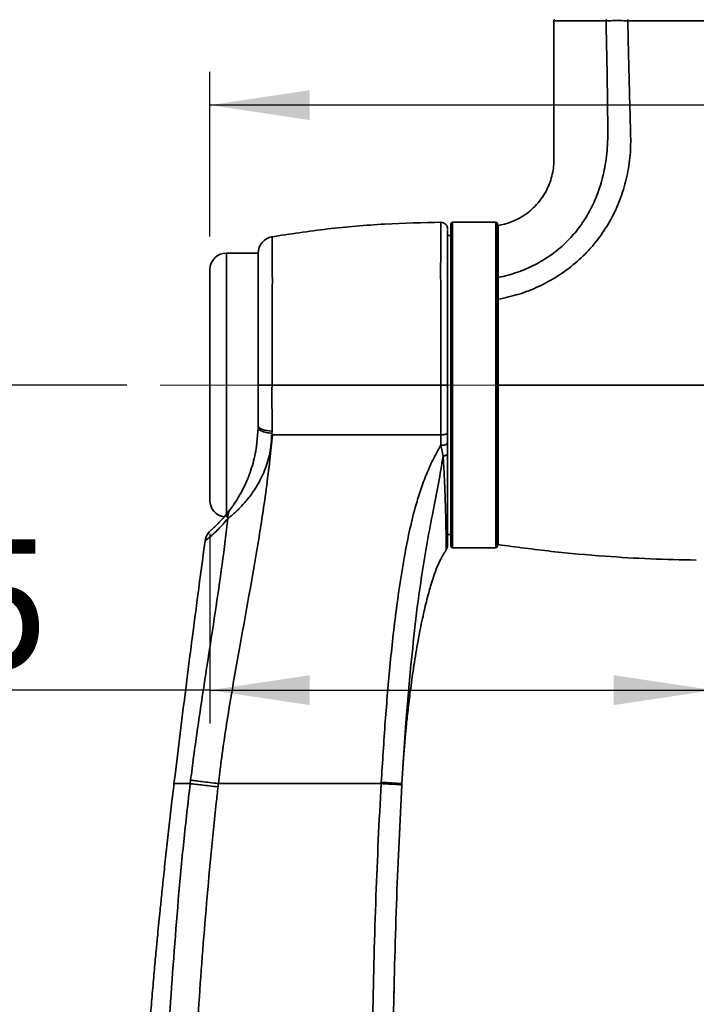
# Model space of a CAD drawing. Header units: millimetres. Extents: x 0 to 297, y 0 to 209.
# Tile 16 of 38: x 70 to 90, y 96 to 126. Entities that reach past the tile are written whole.
import ezdxf

# ---------------------------------------------------------------- set-up
doc = ezdxf.new("R2010")
doc.units = ezdxf.units.MM
doc.linetypes.add('CENTERX2', pattern=[20.32, 12.7, -2.54, 2.54, -2.54])
doc.layers.add('图层0', color=7, linetype='Continuous')
doc.styles.add('SLDTEXTSTYLE0', font='SIMSUN.TTC')
doc.styles.add('SLDTEXTSTYLE5', font='SIMSUN.TTC', dxfattribs={"bigfont": 'bigfont'})
doc.dimstyles.new('SLDDIMSTYLE0', dxfattribs={"dimtxt": 4, "dimasz": 3, "dimexe": 0, "dimexo": 0.0625, "dimgap": 1, "dimtad": 2, "dimlfac": 10, "dimrnd": 1e-09, "dimzin": 12, "dimdsep": 46, "dimtxsty": 'SLDTEXTSTYLE0', "dimsah": 1, "dimcen": 0.09, "dimadec": 0, "dimazin": 3, "dimtfac": 1, "dimtofl": 0, "dimtmove": 0, "dimatfit": 3, "dimfxl": 0, "dimfrac": 2, "dimtolj": 1, "dimtzin": 12, "dimarcsym": 0})
doc.dimstyles.new('SLDDIMSTYLE10', dxfattribs={"dimtxt": 3.5, "dimasz": 3, "dimexe": 0, "dimexo": 0.0625, "dimgap": 0.875, "dimtad": 0, "dimtih": 1, "dimtoh": 1, "dimdec": 6, "dimlfac": 2, "dimrnd": 1e-09, "dimzin": 12, "dimdsep": 46, "dimtxsty": 'SLDTEXTSTYLE0', "dimblk1": 'NONE', "dimblk2": 'NONE', "dimsah": 1, "dimcen": 0, "dimadec": 0, "dimazin": 3, "dimtfac": 1, "dimtmove": 0, "dimatfit": 3, "dimldrblk": 'NONE', "dimfxl": 0, "dimfrac": 2, "dimtolj": 1, "dimtzin": 12, "dimarcsym": 0})
doc.dimstyles.new('SLDDIMSTYLE4', dxfattribs={"dimtxt": 3.5, "dimasz": 3, "dimexe": 0, "dimexo": 0.0625, "dimgap": 0.875, "dimtad": 0, "dimtih": 1, "dimtoh": 1, "dimlfac": 3, "dimrnd": 1e-09, "dimzin": 12, "dimdsep": 46, "dimtxsty": 'SLDTEXTSTYLE0', "dimblk1": 'NONE', "dimblk2": 'NONE', "dimsah": 1, "dimcen": 0, "dimadec": 0, "dimazin": 3, "dimtol": 1, "dimtp": 0.03, "dimtfac": 1, "dimtmove": 0, "dimatfit": 3, "dimldrblk": 'NONE', "dimfxl": 0, "dimfrac": 2, "dimtolj": 1, "dimarcsym": 0})
doc.dimstyles.new('SLDDIMSTYLE8', dxfattribs={"dimtxt": 3.5, "dimasz": 3, "dimexe": 0, "dimexo": 0.0625, "dimgap": 0.875, "dimtad": 0, "dimtih": 1, "dimtoh": 1, "dimlfac": 3, "dimrnd": 1e-09, "dimzin": 12, "dimdsep": 46, "dimtxsty": 'SLDTEXTSTYLE0', "dimblk1": 'NONE', "dimblk2": 'NONE', "dimsah": 1, "dimcen": 0, "dimadec": 0, "dimazin": 3, "dimtfac": 1, "dimtmove": 0, "dimatfit": 3, "dimldrblk": 'NONE', "dimfxl": 0, "dimfrac": 2, "dimtolj": 1, "dimtzin": 12, "dimarcsym": 0})

# ---------------------------------------------------------------- blocks, each defined once
blk = doc.blocks.new('_D_1')
at = {"layer": '图层0'}
for p, q in [((75.322, 119.247), (75.322, 124.2)), ((97.916, 119.701), (97.916, 124.2)), ((97.916, 123.2), (75.322, 123.2)), ((97.916, 123.2), (110.965, 123.2))]:
    blk.add_line(p, q, dxfattribs=at)
for points in [[(75.322, 123.2), (78.322, 122.75), (78.322, 123.65)], [(97.916, 123.2), (94.916, 123.65), (94.916, 122.75)]]:
    blk.add_solid(points, dxfattribs=at)
at = {"layer": '图层0', "insert": (103.982, 127.855), "char_height": 4, "attachment_point": 1, "style": 'SLDTEXTSTYLE0'}
blk.add_mtext('226', dxfattribs=at)
blk = doc.blocks.new('_D_5')
at = {"layer": '图层0'}
for p, q in [((75.972, 156.772), (53.302, 156.772)), ((54.302, 156.772), (54.302, 114.772)), ((72.822, 114.772), (53.302, 114.772))]:
    blk.add_line(p, q, dxfattribs=at)
for points in [[(54.302, 156.772), (53.852, 153.772), (54.752, 153.772)], [(54.302, 114.772), (54.752, 117.772), (53.852, 117.772)]]:
    blk.add_solid(points, dxfattribs=at)
at = {"layer": '图层0', "insert": (49.648, 132.28), "char_height": 4, "attachment_point": 1, "rotation": 90, "style": 'SLDTEXTSTYLE0'}
blk.add_mtext('420', dxfattribs=at)
blk = doc.blocks.new('_D_6')
at = {"layer": '图层0'}
for p, q in [((72.822, 114.772), (53.302, 114.772)), ((54.302, 76.772), (54.302, 114.772)), ((70.222, 76.772), (53.302, 76.772))]:
    blk.add_line(p, q, dxfattribs=at)
for points in [[(54.302, 114.772), (53.852, 111.772), (54.752, 111.772)], [(54.302, 76.772), (54.752, 79.772), (53.852, 79.772)]]:
    blk.add_solid(points, dxfattribs=at)
at = {"layer": '图层0', "insert": (49.648, 92.28), "char_height": 4, "attachment_point": 1, "rotation": 90, "style": 'SLDTEXTSTYLE0'}
blk.add_mtext('380', dxfattribs=at)
blk = doc.blocks.new('_D_9')
at = {"layer": '图层0'}
for p, q in [((75.322, 110.297), (75.322, 104.585)), ((75.322, 105.585), (56.903, 105.585)), ((75.322, 105.585), (90.472, 105.585))]:
    blk.add_line(p, q, dxfattribs=at)
for points in [[(75.322, 105.585), (78.322, 105.135), (78.322, 106.035)], [(90.472, 105.585), (87.472, 106.035), (87.472, 105.135)]]:
    blk.add_solid(points, dxfattribs=at)
at = {"layer": '图层0', "insert": (56.903, 110.24), "char_height": 4, "attachment_point": 1, "style": 'SLDTEXTSTYLE0'}
blk.add_mtext('151.5', dxfattribs=at)
blk = doc.blocks.new('_D_11')
at = {"layer": '图层0'}
for p, q in [((86.422, 172.422), (43.722, 172.422)), ((44.722, 172.422), (44.722, 54.772)), ((81.722, 54.772), (43.722, 54.772))]:
    blk.add_line(p, q, dxfattribs=at)
for centre, start, end in [((42.395, 115.925), 63.4349, 116.5651), ((42.395, 111.269), 243.4349, 296.5651)]:
    blk.add_arc(centre, 5.205, start, end, dxfattribs=at)
for points in [[(44.722, 172.422), (44.272, 169.422), (45.172, 169.422)], [(44.722, 54.772), (45.172, 57.772), (44.272, 57.772)]]:
    blk.add_solid(points, dxfattribs=at)
at = {"layer": '图层0', "insert": (40.068, 106.614), "char_height": 4, "attachment_point": 1, "rotation": 90, "style": 'SLDTEXTSTYLE0'}
blk.add_mtext('1176.5', dxfattribs=at)
blk = doc.blocks.new('SW_SYMBOL_HOLE_DEPTH')
at = {"layer": '图层0', "color": 0}
for p, q in [((0, 875), (800, 875)), ((400, 875), (400, 75)), ((100, 555), (400, 75)), ((700, 555), (400, 75))]:
    blk.add_line(p, q, dxfattribs=at)
blk = doc.blocks.new('_D_19')
at = {"layer": '图层0'}
blk.add_line((194.198, 127.557), (173.144, 127.557), dxfattribs=at)
at = {"layer": '图层0', "xscale": 0.004072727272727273, "yscale": 0.004072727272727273, "zscale": 0.004072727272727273}
blk.add_blockref('SW_SYMBOL_HOLE_DEPTH', (186.907, 127.843), dxfattribs=at)
at = {"layer": '图层0', "attachment_point": 1, "style": 'SLDTEXTSTYLE0'}
for s, insert, char_height in [('0.03', (182.252, 132.458), 2), ('+', (181.088, 132.458), 2), ('%%c', (173.144, 131.63), 3.5), ('4', (177.014, 131.63), 3.5), ('6', (190.573, 131.63), 3.5), ('0', (182.252, 130.13), 2)]:
    blk.add_mtext(s, dxfattribs=dict(at, insert=insert, char_height=char_height))
blk = doc.blocks.new('_None')
blk = doc.blocks.new('_D_23')
at = {"layer": '图层0'}
blk.add_line((235.955, 182.979), (261.78, 182.979), dxfattribs=at)
at = {"layer": '图层0', "char_height": 3.5, "attachment_point": 1}
for s, insert, style in [(' 贯穿', (251.596, 186.05), 'SLDTEXTSTYLE5'), ('%%c', (241.616, 186.05), 'SLDTEXTSTYLE0'), ('6-', (237.542, 186.05), 'SLDTEXTSTYLE0'), ('6.6', (245.486, 186.05), 'SLDTEXTSTYLE0'), ('圆周均布', (241.514, 181.977), 'SLDTEXTSTYLE5')]:
    blk.add_mtext(s, dxfattribs=dict(at, insert=insert, style=style))
blk = doc.blocks.new('_D_25')
at = {"layer": '图层0'}
blk.add_line((200.045, 96.406), (225.667, 96.406), dxfattribs=at)
at = {"layer": '图层0', "xscale": 0.004072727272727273, "yscale": 0.004072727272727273, "zscale": 0.004072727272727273}
blk.add_blockref('SW_SYMBOL_HOLE_DEPTH', (217.927, 96.265), dxfattribs=at)
at = {"layer": '图层0', "char_height": 3.5, "attachment_point": 1}
for s, insert, style in [('4 x  M6 ', (201.632, 100.051), 'SLDTEXTSTYLE0'), (' 7', (221.593, 100.051), 'SLDTEXTSTYLE0'), ('圆周均布', (205.502, 95.978), 'SLDTEXTSTYLE5')]:
    blk.add_mtext(s, dxfattribs=dict(at, insert=insert, style=style))

msp = doc.modelspace()

# ---------------------------------------------------------------- linework, layer by layer
at = {"color": 8, "linetype": 'Continuous', "lineweight": 35}
for p, q in [((87.24247259, 125.74158919), (87.09543239, 125.74143669)), ((82.62245436, 119.67207843), (82.62245436, 114.77207843)), ((83.92245539, 109.87207843), (83.92245539, 119.67207843)), ((75.82245436, 118.74707843), (75.82245436, 114.77207843)), ((75.82245436, 114.77207843), (75.82245436, 110.79707843)), ((82.62245436, 114.77207843), (82.62245436, 109.87207843))]:
    msp.add_line(p, q, dxfattribs=at)
at = {"color": 7, "linetype": 'Continuous', "lineweight": 35}
for p, q in [((82.57245436, 114.77207843), (82.57245436, 119.62207843)), ((83.92245539, 119.67207843), (82.62245436, 119.67207843)), ((83.97245539, 119.62207843), (83.97245539, 109.92207843)), ((82.57245436, 119.27207843), (82.47245436, 119.27207843)), ((76.77329734, 118.74707843), (75.82245436, 118.74707843)), ((75.32245436, 114.77207843), (75.32245436, 118.24707843)), ((75.32245436, 111.29707843), (75.32245436, 114.77207843)), ((82.57245436, 109.92207843), (82.57245436, 114.77207843)), ((76.77295012, 113.47416139), (76.72821697, 112.9315586)), ((76.77331923, 113.52876892), (76.77295012, 113.47416139)), ((77.19024429, 113.31140884), (77.18050623, 113.32061305)), ((77.19095019, 113.38645701), (77.19024605, 113.31141203)), ((77.19024605, 113.31141202), (77.20613834, 113.27207776)), ((82.47245436, 113.33304461), (82.47245436, 113.01472852)), ((82.33939352, 112.63115468), (82.27143287, 112.96388091)), ((82.47245436, 110.27207843), (82.57245436, 110.27207843)), ((82.62245436, 109.87207843), (83.92245539, 109.87207843)), ((74.72858782, 102.77208345), (74.74111422, 102.87466587)), ((80.47687595, 102.77207843), (80.47898394, 102.80918993)), ((80.98196559, 100.20034891), (81.09687686, 102.73493118)), ((81.09893799, 102.77207843), (81.09893839, 102.77207843)), ((80.97441028, 100.16271611), (80.97594446, 100.20062189)), ((80.85848355, 96.36016576), (80.8623966, 96.54351137))]:
    msp.add_line(p, q, dxfattribs=at)
at = {"color": 7, "linetype": 'Continuous', "lineweight": 35, "flags": 128}
for points in [[(82.27120957, 114.77207843), (82.31040358, 114.77207833), (82.34812768, 114.77207801), (82.38292068, 114.7720775), (82.41343493, 114.7720768), (82.43848849, 114.77207595), (82.45711095, 114.77207498), (82.468581, 114.77207392), (82.47245436, 114.77207282)], [(76.77331923, 113.52876892), (76.78532136, 113.50321423), (76.81112631, 113.47863913), (76.85000292, 113.45573997), (76.90084963, 113.43516559), (76.96222569, 113.41749895), (77.03239202, 113.40324064), (77.10936049, 113.39279466), (77.19095019, 113.38645701)], [(82.47245436, 112.70433577), (82.47009696, 112.69244719), (82.46308036, 112.68083887), (82.45156995, 112.66978446), (82.43583709, 112.65954457), (82.41625265, 112.65036058), (82.39327832, 112.64244899), (82.36745569, 112.63599632), (82.33939352, 112.63115468)], [(81.40491533, 106.67696809), (81.3681401, 106.34999186), (81.21827564, 104.60505994), (81.09893832, 102.77208442), (81.09893799, 102.77207843), (81.09893799, 102.77207843)]]:
    msp.add_lwpolyline(points, dxfattribs=at)
at = {"color": 7, "linetype": 'Continuous', "lineweight": 35}
for centre, radius, start, end in [((85.70245792, 125.74207841), 0.03, 89.99570832, 181.416162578), ((82.27245436, 119.47145603), 0.20000001, 359.999987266, 91.075362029), ((82.62245436, 119.62207843), 0.05, 90, 180), ((83.92245539, 119.62207843), 0.05, 0, 90), ((84.00245538, 119.54644958), 0.03, 100.441526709, 180.006224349), ((77.2724543, 118.74449428), 0.49999994, 99.612963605, 180.000137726), ((75.82245436, 118.24707843), 0.5, 90, 180), ((82.31866382, 113.19994158), 0.24073928, 258.685675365, 309.704338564), ((75.82245436, 111.29707843), 0.5, 180, 262.470059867), ((76.22978206, 110.80424486), 0.37082988, 143.791053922, 187.747362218), ((82.27245462, 109.93914876), 0.19999974, 326.186792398, 0.002082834), ((82.62245436, 109.92207843), 0.05, 180, 270), ((83.92245539, 109.92207843), 0.05, 270, 0), ((78.64608407, 66.99350514), 35.86255427, 86.078138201, 87.070392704)]:
    msp.add_arc(centre, radius, start, end, dxfattribs=at)
for points, knots in [([(85.67249458, 125.74206943), (85.6724788, 125.44446496), (85.67244637, 124.83277911), (85.67235844, 123.94109908), (85.67262351, 123.09153534), (85.67153359, 122.32454014), (85.67468475, 121.75683257), (85.6695809, 121.36247102), (85.61723341, 121.03611259), (85.50383838, 120.71492561), (85.3264828, 120.41418188), (85.15628262, 120.19898792), (84.95891143, 120.01016436), (84.68194879, 119.80864416), (84.38331187, 119.67063819), (84.12671816, 119.59625615), (84.02362779, 119.58283525), (83.9966712, 119.57932589)], [0, 0, 0, 0, 0.1274642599, 0.261985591, 0.3819056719, 0.49135942, 0.5904344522, 0.6252119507, 0.6600233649, 0.7316022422, 0.7694042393, 0.8092171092, 0.8487465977, 0.8860587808, 0.9555020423, 0.9883644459, 1, 1, 1, 1]), ([(87.24247191, 125.7415921), (87.2482548, 125.49003446), (87.25980212, 124.98772234), (87.27340797, 124.23527928), (87.28496757, 123.48489835), (87.29337454, 122.7405669), (87.30156375, 122.01864029), (87.22374807, 121.33807257), (87.07095067, 120.7409853), (86.86518034, 120.21988679), (86.61673865, 119.76516817), (86.31739988, 119.3516096), (85.96517839, 118.98069402), (85.55817771, 118.65355869), (85.09484743, 118.37808602), (84.57242832, 118.15009944), (84.19482912, 118.05673986), (83.99829249, 118.00814713)], [0, 0, 0, 0, 0.08089744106, 0.16153659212, 0.2419554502, 0.32215945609, 0.40091410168, 0.47386444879, 0.54166423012, 0.59847236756, 0.65356386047, 0.70782030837, 0.76214594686, 0.81753708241, 0.8751418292, 0.93501256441, 1, 1, 1, 1]), ([(83.99942033, 117.35359836), (84.20734143, 117.39959223), (84.62334004, 117.49161458), (85.22391735, 117.72826616), (85.79404825, 118.03890033), (86.32034823, 118.42779482), (86.78829649, 118.88514914), (87.18769515, 119.40350075), (87.51157722, 119.97179031), (87.75545655, 120.57703915), (87.91733824, 121.20751961), (87.99364548, 121.85338235), (87.97822902, 122.50206555), (87.95853762, 123.14967862), (87.94194191, 123.79770267), (87.92601571, 124.44567745), (87.91135399, 125.09368941), (87.90166711, 125.52570023), (87.89682372, 125.74170374)], [0, 0, 0, 0, 0.0615022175, 0.1230507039, 0.185921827, 0.2487972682, 0.3116609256, 0.3745417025, 0.4374084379, 0.500228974, 0.5626780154, 0.6251339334, 0.6875994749, 0.7500773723, 0.8125609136, 0.8750393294, 0.9375202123, 1, 1, 1, 1]), ([(87.09543239, 125.74143669), (86.95785539, 125.74127039), (86.72323928, 125.74098678), (86.45307433, 125.74094105), (86.17473751, 125.7410176), (85.95686456, 125.74131443), (85.80704794, 125.74166148), (85.71615747, 125.74194351), (85.70416081, 125.74198162), (85.69791585, 125.74200146)], [0, 0, 0, 0, 0.167923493, 0.2863673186, 0.404810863, 0.6346722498, 0.7530643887, 0.8714556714, 1, 1, 1, 1]), ([(87.89682375, 125.74170235), (87.89682207, 125.74170236), (87.81757778, 125.74238151), (87.66206476, 125.74326086), (87.44405616, 125.7431481), (87.3066827, 125.74223083), (87.24247333, 125.74159504), (87.24247184, 125.74159503)], [0, 0, 0, 0, 0.0000072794, 0.3436761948, 0.6863668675, 0.9999927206, 1, 1, 1, 1]), ([(93.04872797, 125.74203926), (92.81411116, 125.74210306), (92.34488259, 125.74223067), (91.56905633, 125.74243386), (90.7667701, 125.74223804), (89.95507749, 125.7418101), (89.15921138, 125.7414107), (88.63357156, 125.74136597), (88.3009819, 125.74145953), (88.1274049, 125.74152517), (87.97784239, 125.74164193), (87.89682563, 125.74170517)], [0, 0, 0, 0, 0.14871899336, 0.29743479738, 0.44616394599, 0.59489454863, 0.7435044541, 0.89211646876, 0.90320383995, 0.9475663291, 1, 1, 1, 1]), ([(82.30215882, 119.67162997), (81.72808038, 119.65943188), (80.58021444, 119.63504189), (78.86293596, 119.48843232), (77.72771695, 119.31793372), (77.1600494, 119.2326757)], [0, 0, 0, 0, 0.3334232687, 0.6666775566, 1, 1, 1, 1]), ([(82.47245436, 119.45663998), (82.47245436, 119.45628663), (82.47245436, 119.45542896), (82.47245436, 119.29862684), (82.47245436, 119.01844882), (82.47245436, 118.61165702), (82.47245436, 118.09833615), (82.47245436, 117.48692207), (82.47245436, 116.79755871), (82.47245436, 116.04864016), (82.47245436, 115.3639483), (82.47245436, 114.93523891), (82.47245436, 114.77207282)], [0, 0, 0, 0, 0.0745179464, 0.1808772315, 0.2872420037, 0.3943051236, 0.5013698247, 0.6094108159, 0.7174499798, 0.8255254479, 0.9335952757, 1, 1, 1, 1]), ([(76.77322985, 118.76785659), (76.77322521, 118.76926232), (76.77316272, 118.78820589), (76.7734119, 118.71685384), (76.77388225, 118.55002116), (76.77450354, 118.26148144), (76.77495771, 117.87921153), (76.7749701, 117.40604787), (76.7746033, 116.85987145), (76.77399593, 116.25321724), (76.77351704, 115.68749377), (76.77326149, 115.19014786), (76.77323102, 114.91202982), (76.77321579, 114.7729708)], [0, 0, 0, 0, 0.008602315, 0.1159250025, 0.2232476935, 0.3305704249, 0.4378931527, 0.5452161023, 0.652539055, 0.7598614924, 0.8671839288, 0.9335919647, 1, 1, 1, 1]), ([(83.97245539, 117.98842531), (83.97282808, 117.9908122), (83.97357346, 117.99558598), (83.97937319, 118.0017858), (83.98778508, 118.00645727), (83.99477071, 118.00757997), (83.99826352, 118.00814132)], [0, 0, 0, 0, 0.2499990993, 0.4999988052, 0.7499991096, 1, 1, 1, 1]), ([(83.99832141, 118.00815319), (83.9983214, 118.00815169), (83.99803858, 117.94434489), (83.99775751, 117.81412325), (83.9980296, 117.61148902), (83.99870161, 117.45856592), (83.99919952, 117.37378654), (83.99927942, 117.36018206)], [0, 0, 0, 0, 0.0000073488, 0.3133765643, 0.6267395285, 0.9401032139, 1, 1, 1, 1]), ([(83.97245539, 117.3439854), (83.97248848, 117.34454654), (83.97263281, 117.3469936), (83.97490918, 117.35120262), (83.98093489, 117.35575416), (83.98932273, 117.35906338), (83.99596052, 117.35980917), (83.99927942, 117.36018206)], [0, 0, 0, 0, 0.0708979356, 0.309182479, 0.5394566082, 0.7697282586, 1, 1, 1, 1]), ([(83.99945438, 117.35342109), (83.99967204, 117.19579311), (84.00010737, 116.8805383), (84.00007481, 116.51350604), (83.99994868, 116.20139896), (83.99972401, 115.87026859), (83.9991638, 115.36499193), (83.9985807, 114.96971592), (83.99828914, 114.7720784)], [0, 0, 0, 0, 0.2014244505, 0.4028474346, 0.4352355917, 0.5648696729, 0.782435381, 1, 1, 1, 1]), ([(83.99927942, 117.36018206), (83.99930675, 117.35906484), (83.9993614, 117.35683039), (83.99941638, 117.35459434), (83.99944387, 117.35347631)], [0, 0, 0, 0, 0.4999958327, 1, 1, 1, 1]), ([(76.77321579, 114.7729708), (76.77319358, 114.60729682), (76.77314881, 114.27332101), (76.77327835, 113.85736759), (76.77330881, 113.6125835), (76.77331923, 113.52876892)], [0, 0, 0, 0, 0.3929571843, 0.7921472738, 1, 1, 1, 1]), ([(76.77321579, 114.7729708), (76.78191281, 114.772863), (76.79925504, 114.77264803), (76.8942, 114.77237227), (77.02691058, 114.7721625), (77.1361561, 114.77210645), (77.19077882, 114.77207843)], [0, 0, 0, 0, 0.2511222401, 0.500748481, 0.7503744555, 1, 1, 1, 1]), ([(77.19077941, 114.77207843), (77.1907794, 114.77207643), (77.19020711, 114.62581918), (77.18983169, 114.31640109), (77.19095093, 113.85048995), (77.19095044, 113.54019221), (77.19095019, 113.38645701)], [0, 0, 0, 0, 0.0000042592, 0.3114764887, 0.6588750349, 1, 1, 1, 1]), ([(82.27120957, 114.77207843), (81.79470075, 114.77207843), (80.8419264, 114.77207843), (79.51813813, 114.77207843), (78.30041629, 114.77207843), (77.56069327, 114.77207843), (77.19077882, 114.77207843)], [0, 0, 0, 0, 0.2800875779, 0.5600321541, 0.7799845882, 1, 1, 1, 1]), ([(82.27120121, 113.27207839), (82.27120121, 113.2720803), (82.27087948, 113.48857196), (82.27087416, 113.84695057), (82.27114307, 114.35108185), (82.2711874, 114.63174206), (82.27120957, 114.77207843)], [0, 0, 0, 0, 0.000003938, 0.4475718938, 0.7237736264, 1, 1, 1, 1]), ([(82.47245436, 114.77207282), (82.47245436, 114.63753125), (82.47245436, 114.36845048), (82.47245436, 113.8838902), (82.47245436, 113.54355052), (82.47245436, 113.33304461)], [0, 0, 0, 0, 0.2761437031, 0.5522824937, 1, 1, 1, 1]), ([(83.9985238, 114.77207843), (83.9985238, 114.77207643), (83.99827103, 114.59573757), (83.99791632, 114.24274933), (83.99775957, 113.71619457), (83.9979215, 113.19871119), (83.99828313, 112.69759148), (83.99874566, 112.22230616), (83.99911926, 111.78007563), (83.99934829, 111.37533962), (83.99948066, 110.95314687), (83.99947062, 110.55184353), (83.99925313, 110.31666956), (83.99897646, 110.18114519), (83.99872447, 110.08568692), (83.99828463, 109.98912958), (83.99818764, 109.97526758), (83.99813915, 109.96833662)], [0, 0, 0, 0, 0.0000007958, 0.0701637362, 0.1403267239, 0.211959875, 0.2838236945, 0.3554586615, 0.4271181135, 0.4990066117, 0.5706664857, 0.6779508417, 0.7852355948, 0.7972083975, 0.8451313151, 0.9225661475, 1, 1, 1, 1]), ([(93.33129313, 114.77207842), (92.65534117, 114.77207845), (91.30345671, 114.77207852), (89.36050077, 114.77207848), (87.50863221, 114.77207844), (85.74867982, 114.77207841), (84.58184006, 114.77207843), (83.99842047, 114.77207843)], [0, 0, 0, 0, 0.2170650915, 0.4341239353, 0.6227428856, 0.8113715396, 1, 1, 1, 1]), ([(77.20613868, 113.27207843), (77.20613853, 113.27207655), (77.18610122, 113.02536937), (77.12229855, 112.48715839), (77.02117597, 111.64212414), (76.89178491, 110.75035214), (76.7196992, 109.68100752), (76.49916313, 108.43591921), (76.22010699, 106.89784789), (75.92636961, 105.2405168), (75.70613679, 103.82548722), (75.6038796, 103.00069445), (75.57797383, 102.7720801), (75.5779736, 102.77207811)], [0, 0, 0, 0, 0.0000005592, 0.0734458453, 0.1586830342, 0.2440135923, 0.3293261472, 0.4644325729, 0.5995552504, 0.7676231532, 0.9356671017, 0.9999994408, 1, 1, 1, 1]), ([(77.18050623, 113.32061305), (77.17697439, 113.18914431), (77.16860368, 112.87755385), (77.05104579, 112.38914463), (76.85298052, 111.92059224), (76.61571856, 111.53564114), (76.37585016, 111.23140531), (76.16749077, 111.01416339), (76.00682994, 110.8692546), (75.91598013, 110.7947954), (75.87389624, 110.76299078), (75.86233708, 110.75425502)], [0, 0, 0, 0, 0.1210894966, 0.2869909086, 0.4529984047, 0.5831193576, 0.7056963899, 0.8279407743, 0.9003361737, 0.9726253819, 1, 1, 1, 1]), ([(76.77295012, 113.47416139), (76.78040773, 113.45783399), (76.79611579, 113.4234434), (76.8831865, 113.37679633), (77.01387517, 113.33825422), (77.12434012, 113.32655934), (77.18050623, 113.32061305)], [0, 0, 0, 0, 0.22951719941, 0.48343490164, 0.73735154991, 1, 1, 1, 1]), ([(82.27120107, 113.27207843), (81.78438148, 113.27207843), (80.811017, 113.27207843), (79.4795997, 113.27207843), (78.2774358, 113.27207843), (77.56327482, 113.27207843), (77.20613868, 113.27207843)], [0, 0, 0, 0, 0.2868686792, 0.5735754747, 0.7867545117, 1, 1, 1, 1]), ([(82.47245436, 113.33304461), (82.47037834, 113.32641052), (82.46594408, 113.31224043), (82.43452332, 113.29595741), (82.39690643, 113.2847638), (82.36044753, 113.27780444), (82.31776738, 113.27297236), (82.28697181, 113.27238118), (82.27120107, 113.27207843)], [0, 0, 0, 0, 0.2070525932, 0.4422545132, 0.5710340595, 0.7069210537, 0.8499112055, 1, 1, 1, 1]), ([(82.27143287, 112.96388091), (82.2713965, 113.06703761), (82.27136013, 113.17019624), (82.27120108, 113.27207652), (82.27120107, 113.27207843)], [0, 0, 0, 0, 0.9999813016, 1, 1, 1, 1]), ([(80.47898394, 102.80918993), (80.51645788, 103.42210778), (80.5896673, 104.61950933), (80.74185793, 106.39886129), (80.92613753, 108.05883308), (81.12511565, 109.37826503), (81.31735892, 110.35665644), (81.47541524, 111.00654677), (81.64416175, 111.56959734), (81.81908842, 112.04868363), (82.0223418, 112.51849655), (82.18841567, 112.81544297), (82.27143287, 112.96388091)], [0, 0, 0, 0, 0.1766606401, 0.3451257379, 0.5137646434, 0.6573230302, 0.7294717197, 0.8016006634, 0.8507581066, 0.8999040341, 0.949963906, 1, 1, 1, 1]), ([(82.47245436, 113.01472852), (82.47245436, 113.00907926), (82.47245436, 112.9034062), (82.47245436, 112.80113735), (82.47245436, 112.70433577)], [0, 0, 0, 0, 0.05345984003, 1, 1, 1, 1]), ([(75.93057127, 111.02330581), (75.95546341, 111.05680824), (76.00629646, 111.12522462), (76.11914894, 111.29124356), (76.25427163, 111.51497463), (76.43426222, 111.87181107), (76.6175329, 112.34598778), (76.6910881, 112.7351294), (76.72821697, 112.9315586)], [0, 0, 0, 0, 0.0903441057, 0.1844945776, 0.3279083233, 0.4748140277, 0.7348989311, 1, 1, 1, 1]), ([(82.47245436, 112.70433577), (82.47245436, 112.48636085), (82.47245436, 112.05034822), (82.47245436, 111.47383616), (82.47245436, 110.97313783), (82.47245436, 110.55095679), (82.47245436, 110.22242738), (82.47245436, 110.01454366), (82.47245436, 109.92581577), (82.47245436, 109.94573327), (82.47245436, 109.94855175)], [0, 0, 0, 0, 0.1348054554, 0.2696497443, 0.4041962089, 0.5387626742, 0.6833294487, 0.8279028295, 0.9756469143, 1, 1, 1, 1]), ([(75.34553534, 110.39430659), (75.34510033, 110.39392548), (75.33414359, 110.3843262), (75.37463895, 110.41932469), (75.4619407, 110.49857994), (75.59943579, 110.63408954), (75.76015611, 110.80734129), (75.87378319, 110.95133915), (75.93057127, 111.02330581)], [0, 0, 0, 0, 0.0081036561, 0.2041128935, 0.4003430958, 0.5998705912, 0.8000249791, 1, 1, 1, 1]), ([(74.74109841, 102.87466875), (74.77097301, 103.10865987), (74.87815014, 103.94811885), (75.09049965, 105.38935748), (75.35193527, 107.07713114), (75.59116681, 108.64231225), (75.75621813, 109.82791723), (75.83688469, 110.53207502), (75.86233708, 110.75425502)], [0, 0, 0, 0, 0.0887946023, 0.318556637, 0.5483121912, 0.7318635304, 0.9153960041, 1, 1, 1, 1]), ([(75.86233708, 110.75425502), (75.76474262, 110.64006215), (75.61745491, 110.46772445), (75.44026214, 110.30079755), (75.31046169, 110.18700514), (75.21337138, 110.10957052), (75.16567494, 110.07345719), (75.1785284, 110.08333957), (75.17898742, 110.08369248)], [0, 0, 0, 0, 0.292379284, 0.4412532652, 0.5900722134, 0.7889620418, 0.9924634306, 1, 1, 1, 1]), ([(75.31761139, 110.36768526), (75.30495105, 110.35419193), (75.27425881, 110.32148031), (75.23494697, 110.26084671), (75.19627213, 110.1802555), (75.18600097, 110.11837339), (75.18020266, 110.08343945)], [0, 0, 0, 0, 0.1724070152, 0.4179631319, 0.6714262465, 1, 1, 1, 1]), ([(75.17826702, 110.08378782), (75.03169585, 108.99030287), (74.7052493, 106.55486889), (74.40612737, 104.11592283), (74.24130814, 102.7720386)], [0, 0, 0, 0, 0.44898977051, 1, 1, 1, 1]), ([(81.11245054, 103.01010072), (81.11393527, 103.03589735), (81.11798657, 103.10628704), (81.12515469, 103.2219518), (81.13418652, 103.35643618), (81.14392916, 103.4902836), (81.15387456, 103.61969987), (81.1653723, 103.76257502), (81.17854263, 103.9196564), (81.19349351, 104.09087838), (81.21032893, 104.27540377), (81.23089297, 104.48984072), (81.25538572, 104.73004719), (81.28384735, 104.99126617), (81.31621538, 105.26951675), (81.36808927, 105.68668641), (81.44730584, 106.25930451), (81.56216035, 106.96201637), (81.67314467, 107.53896465), (81.7659885, 107.9615502), (81.83434063, 108.24629581), (81.89960336, 108.49588031), (81.96667934, 108.7313904), (82.04081522, 108.96918984), (82.13833451, 109.24218141), (82.2593319, 109.54085659), (82.38083987, 109.73000916), (82.44257522, 109.82611313)], [0, 0, 0, 0, 0.0477353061, 0.1302523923, 0.2016336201, 0.2481819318, 0.2890631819, 0.324651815, 0.3554122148, 0.3819436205, 0.4050845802, 0.4260619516, 0.451843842, 0.4792179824, 0.5082642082, 0.5389856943, 0.6101441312, 0.6881632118, 0.7605278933, 0.7929899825, 0.82293943, 0.8518107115, 0.873500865, 0.8994446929, 0.9296550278, 0.9642593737, 1, 1, 1, 1]), ([(83.99813915, 109.96833662), (84.53269593, 109.89621471), (85.60156541, 109.75200381), (87.13234296, 109.61711722), (88.58494218, 109.53073826), (89.50064274, 109.51232026), (89.9585684, 109.50310974)], [0, 0, 0, 0, 0.2704485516, 0.5407736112, 0.7703490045, 1, 1, 1, 1]), ([(74.24114347, 102.77206013), (74.21693134, 102.56648198), (74.16421813, 102.11890946), (74.08608625, 101.43291154), (74.00710804, 100.72128482), (73.93538452, 100.05436618), (73.8742152, 99.46816021), (73.82618529, 98.99527183), (73.78613748, 98.59216943), (73.74685517, 98.18856547), (73.70183048, 97.71425646), (73.65005973, 97.1511437), (73.59466777, 96.52413986), (73.52207158, 95.66334458), (73.43833306, 94.59364305), (73.3497035, 93.32574097), (73.27379659, 92.08680937), (73.21193378, 90.90644569), (73.16282206, 89.8104151), (73.13867706, 89.10780081), (73.12713971, 88.7720666)], [0, 0, 0, 0, 0.0442034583, 0.0962371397, 0.1474377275, 0.1971001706, 0.2394747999, 0.2732982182, 0.2986022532, 0.3259787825, 0.3598927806, 0.4003434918, 0.4467352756, 0.494307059, 0.5848136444, 0.6758601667, 0.7657180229, 0.8498728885, 0.9282639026, 1, 1, 1, 1]), ([(73.71537611, 88.7720783), (73.72311179, 88.93700135), (73.78161575, 90.18429399), (73.90132669, 92.51588207), (74.10547529, 95.85163451), (74.31510991, 98.688257), (74.52850976, 101.02358769), (74.66186383, 102.18926329), (74.72853838, 102.7720793)], [0, 0, 0, 0, 0.0353540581, 0.2673783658, 0.4995011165, 0.7495643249, 0.8747868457, 1, 1, 1, 1]), ([(74.24099394, 102.77207814), (74.25104865, 102.77207854), (74.2711581, 102.77207936), (74.42818827, 102.77207813), (74.62422937, 102.77207889), (74.72858824, 102.7720793)], [0, 0, 0, 0, 0.3186466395, 0.6372940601, 1, 1, 1, 1]), ([(75.56689802, 102.6716648), (75.54945465, 102.513637), (75.413592, 101.28279244), (75.19247264, 98.97409544), (74.94940994, 95.66320483), (74.75407182, 92.26904624), (74.6596915, 89.95522125), (74.61248513, 88.79791142)], [0, 0, 0, 0, 0.0342493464, 0.2667607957, 0.4995084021, 0.7496682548, 1, 1, 1, 1]), ([(75.57811839, 102.77207811), (75.57811816, 102.77207612), (75.57811752, 102.77207045), (75.57432106, 102.73864969), (75.57057836, 102.70522471), (75.56683607, 102.67180342)], [0, 0, 0, 0, 0.00005945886, 0.00016974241, 1, 1, 1, 1]), ([(80.47687595, 102.77207843), (80.06125465, 102.77207843), (79.23050725, 102.77207842), (77.99506288, 102.77207838), (76.77261808, 102.77207829), (75.97644794, 102.77207817), (75.57811839, 102.77207811)], [0, 0, 0, 0, 0.2501445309, 0.4999910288, 0.7498419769, 1, 1, 1, 1]), ([(80.23443056, 88.80310179), (80.21620426, 89.92627128), (80.17849175, 92.25025023), (80.21199235, 95.77986982), (80.30554068, 99.31372447), (80.41283986, 101.6445753), (80.4768752, 102.77207643), (80.47687531, 102.77207843)], [0, 0, 0, 0, 0.2414666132, 0.4996247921, 0.7578063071, 0.9999995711, 1, 1, 1, 1]), ([(81.09688126, 102.73501844), (81.04140635, 101.60696576), (80.92681245, 99.27676025), (80.83675872, 95.7434654), (80.80432184, 92.21647849), (80.82706699, 89.89353275), (80.85059611, 88.77208042), (80.85059615, 88.77207843)], [0, 0, 0, 0, 0.2423202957, 0.5005582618, 0.7586825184, 0.9999995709, 1, 1, 1, 1]), ([(81.09893799, 102.77207843), (81.09893788, 102.77207643), (81.09825081, 102.75972318), (81.09756598, 102.74736981), (81.09688126, 102.73501844)], [0, 0, 0, 0, 0.0001616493, 1, 1, 1, 1])]:
    msp.add_open_spline(points, degree=3, knots=knots, dxfattribs=at)
for points in [[(87.26247306, 125.77207841), (87.25982491, 125.77161796), (87.25452862, 125.77069707), (87.24787374, 125.76362322), (87.24326478, 125.75353013), (87.24273616, 125.74557339), (87.24247184, 125.74159503)], [(87.89682375, 125.74170235), (87.89704597, 125.74567029), (87.89749039, 125.75360616), (87.90125251, 125.76365995), (87.90667233, 125.77070343), (87.91098208, 125.77162008), (87.91313696, 125.77207841)], [(83.97245539, 114.77203867), (83.97282854, 114.77204371), (83.97357484, 114.77205379), (83.97938132, 114.7720669), (83.98780226, 114.77207681), (83.99479352, 114.77207925), (83.99828915, 114.77208047)], [(74.74109841, 102.87466875), (74.78581708, 102.86880681), (74.8752544, 102.85708294), (75.07374253, 102.83245476), (75.30759858, 102.80408285), (75.48784859, 102.78274636), (75.5779736, 102.77207811)], [(74.72858782, 102.77208345), (74.77330067, 102.76639163), (74.86272637, 102.75500798), (75.06151127, 102.73096019), (75.29583616, 102.70319485), (75.47650277, 102.68226723), (75.56683607, 102.67180342)], [(81.09688126, 102.73501844), (81.09456038, 102.73532952), (81.08991862, 102.73595168), (81.05272655, 102.7385369), (80.99497337, 102.74221764), (80.91678971, 102.74696709), (80.82189722, 102.75256302), (80.71397045, 102.75878557), (80.59730979, 102.76539668), (80.51702014, 102.76985118), (80.47687531, 102.77207843)]]:
    msp.add_open_spline(points, degree=3, dxfattribs=at)
at = {"color": 8, "linetype": 'Continuous', "lineweight": 35}
for points, knots in [([(82.27120957, 114.77207843), (82.27120957, 114.77208043), (82.27120957, 114.94220617), (82.2709133, 115.38528373), (82.2698356, 115.96135524), (82.26865442, 116.48817113), (82.26749058, 116.99815028), (82.26653472, 117.47865525), (82.26602122, 117.91790693), (82.26583523, 118.32517462), (82.26616662, 118.68345736), (82.26693908, 118.98452246), (82.26793004, 119.24485723), (82.26914888, 119.44460925), (82.27021343, 119.5757429), (82.27101951, 119.65669438), (82.27103618, 119.65695489), (82.27104585, 119.65710597)], [0, 0, 0, 0, 0.0000007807, 0.0664048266, 0.1728730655, 0.2277340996, 0.2825952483, 0.3890222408, 0.4438294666, 0.4986366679, 0.6041314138, 0.6584276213, 0.7127239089, 0.8175607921, 0.8715239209, 0.9254866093, 1, 1, 1, 1]), ([(83.99754319, 119.57326277), (83.99753924, 119.57418625), (83.99748871, 119.58602581), (83.99765549, 119.55596632), (83.99764667, 119.48951097), (83.99752594, 119.34560476), (83.99757404, 119.1413347), (83.99763558, 119.00694342), (83.99769859, 118.88850466), (83.99777574, 118.75130257), (83.9979217, 118.5134781), (83.9981047, 118.24469634), (83.99822376, 118.06736498), (83.99826352, 118.00814132)], [0, 0, 0, 0, 0.0087273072, 0.111888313, 0.2150490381, 0.4150064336, 0.5179792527, 0.6209524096, 0.6360175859, 0.6962960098, 0.8169670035, 0.9388721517, 1, 1, 1, 1]), ([(77.19107312, 119.22495714), (77.19111697, 119.22379685), (77.1912029, 119.2215235), (77.19326453, 119.11622614), (77.19582441, 118.9381271), (77.19872422, 118.63641876), (77.20058327, 118.19131368), (77.20057929, 117.64806591), (77.19876155, 117.03343421), (77.19561904, 116.34733906), (77.19279024, 115.72502946), (77.1910915, 115.1935303), (77.19088338, 114.91300899), (77.19077882, 114.77207843)], [0, 0, 0, 0, 0.0769822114, 0.1508317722, 0.225734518, 0.3347690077, 0.447060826, 0.5534936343, 0.6628700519, 0.7697061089, 0.8796698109, 0.9395475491, 1, 1, 1, 1]), ([(82.33939352, 112.63115468), (82.29453189, 112.35826797), (82.2048645, 111.81283433), (82.03242088, 110.95405062), (81.85597427, 110.03317384), (81.69760828, 109.06500763), (81.53852357, 107.94649143), (81.45447284, 107.14785537), (81.40491533, 106.67696809)], [0, 0, 0, 0, 0.14366922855, 0.28715957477, 0.44760355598, 0.60836301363, 0.76908521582, 1, 1, 1, 1]), ([(82.4345412, 109.83096417), (82.43465489, 109.82826295), (82.43548896, 109.80844598), (82.43486711, 109.89862772), (82.43241355, 110.10751987), (82.42696305, 110.43782731), (82.41760793, 110.86404746), (82.40470609, 111.30648818), (82.38753839, 111.74943078), (82.368129, 112.16410618), (82.34901509, 112.47477168), (82.33939352, 112.63115468)], [0, 0, 0, 0, 0.0234557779, 0.1720789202, 0.3138911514, 0.4594224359, 0.5922053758, 0.7280810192, 0.8128302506, 0.9057823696, 1, 1, 1, 1])]:
    msp.add_open_spline(points, degree=3, knots=knots, dxfattribs=at)
at = {"layer": '图层0', "linetype": 'CENTERX2', "lineweight": 18, "ltscale": 2}
msp.add_line((85.92245539, 114.77207843), (73.82245436, 114.77207843), dxfattribs=at)

# ---------------------------------------------------------------- dimensions: what is measured, and where the dimension line sits
at = {"layer": '图层0'}
for p1, text, dimstyle, picture, middle in [((1.46060327, 1.0908017), '6-<> 贯穿\\P圆周均布', 'SLDDIMSTYLE8', '_D_23', (249.66142151, 182.47775125)), ((0.85078275, 0.60083071), '<>{\\fGDT;x}6', 'SLDDIMSTYLE4', '_D_19', (182.87726743, 130.09385102))]:
    dim = msp.add_diameter_dim_2p(p1=p1, p2=(0, 0), text=text, dimstyle=dimstyle, dxfattribs=at)
    dim.commit()
    dim.dimension.update_dxf_attribs({"geometry": picture, "text_midpoint": middle, "dimtype": 163})
dim = msp.add_linear_dim(base=(44.72245436, 54.77207843), p1=(87.42245418, 172.42207843), p2=(82.72245436, 54.77207843), angle=90, text='(<>)', dimstyle='SLDDIMSTYLE0', dxfattribs=at)
dim.commit()
dim.dimension.update_dxf_attribs({"geometry": '_D_11', "text_midpoint": (44.72245436, 113.59707843), "dimtype": 160})
for p1, picture, middle in [((76.97245436, 156.77207843), '_D_5', (54.30210735, 135.77207843)), ((71.22245436, 76.77207843), '_D_6', (54.30210735, 95.77207843))]:
    dim = msp.add_linear_dim(base=(54.30210735, 114.77207843), p1=p1, p2=(73.82245436, 114.77207843), angle=90, dimstyle='SLDDIMSTYLE0', dxfattribs=at)
    dim.commit()
    dim.dimension.update_dxf_attribs({"geometry": picture, "text_midpoint": middle, "dimtype": 160})
for base, p1, p2, picture, middle in [((75.32245436, 123.20015847), (97.91569902, 118.7011341), (75.32245436, 118.24707843), '_D_1', (107.47357135, 123.20015847)), ((90.47245436, 105.58506054), (75.32245436, 111.29707843), (90.47245436, 53.04724144), '_D_9', (62.72245436, 105.58506054))]:
    dim = msp.add_linear_dim(base=base, p1=p1, p2=p2, dimstyle='SLDDIMSTYLE0', dxfattribs=at)
    dim.commit()
    dim.dimension.update_dxf_attribs({"geometry": picture, "text_midpoint": middle, "dimtype": 160})
dim = msp.add_diameter_dim_2p(p1=(1.40860419, 0.55717158), p2=(0, 0), text='4 x  M6 {\\fGDT;x} 7\\P圆周均布\\P', dimstyle='SLDDIMSTYLE10', override={"dimpost": '<>'}, dxfattribs=at)
dim.commit()
dim.dimension.update_dxf_attribs({"geometry": '_D_25', "text_midpoint": (213.64954075, 96.19188409), "dimtype": 163})

doc.saveas('drawing.dxf')
